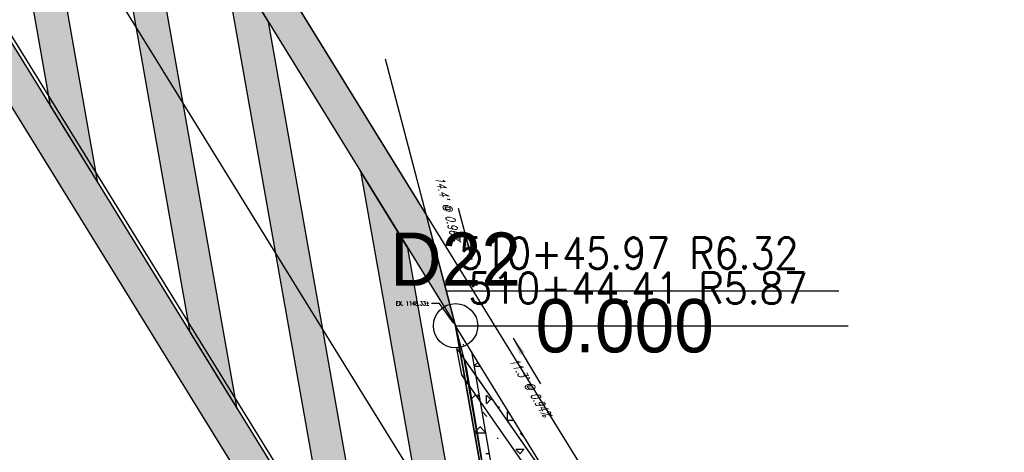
# Model space of a CAD drawing. Extents: x 167754 to 212748, y 396132 to 454338.
# Tile 19 of 147: x 180212 to 180256, y 414857 to 414876. Entities that reach past the tile are written whole.
import ezdxf
from ezdxf import colors
from ezdxf.entities.mleader import LeaderData, LeaderLine
from ezdxf.enums import TextEntityAlignment as Align
from ezdxf.math import Vec2, Vec3

# ---------------------------------------------------------------- set-up
doc = ezdxf.new("R2010")
doc.units = 0
doc.header["$MEASUREMENT"] = 0
doc.layers.get('0').update_dxf_attribs({"linetype": 'CONTINUOUS'})
for name, color, linetype, plot in [('0_3DP_MAT', 181, 'CONTINUOUS', False), ('0_EX. 3DP', 31, 'CONTINUOUS', False), ('0_QUANTITIES_PAVEMENT REMOVED', 130, 'CONTINUOUS', False)]:
    doc.layers.add(name, color=color, linetype=linetype, plot=plot)
for name, color, linetype in [('0_PNTS', 1, 'CONTINUOUS'), ('L141', 7, 'CONTINUOUS'), ('PNTDESC', 3, 'CONTINUOUS'), ('PNTELEV', 5, 'CONTINUOUS'), ('PNTNO', 7, 'CONTINUOUS'), ('PV_P_CURB_RAMP', 3, 'CONTINUOUS'), ('PV_P_CURB_RAMP_HATCH', 3, 'CONTINUOUS'), ('SC_SCRATCH-6', 6, 'CONTINUOUS')]:
    doc.layers.add(name, color=color, linetype=linetype)
doc.styles.add('PTXT', font='TXT')
doc.styles.add('romans', font='romans.shx', dxfattribs={"width": 0.75, "oblique": 22.5})
doc.styles.get("Standard").update_dxf_attribs({"font": 'romans.shx', "width": 0.9})
doc.dimstyles.new('4P', dxfattribs={"dimscale": 4, "dimtxt": 0.14, "dimasz": 0.14, "dimexe": 0.05, "dimexo": 0.05, "dimgap": 0.05, "dimtad": 1, "dimzin": 0, "dimdsep": 46, "dimtxsty": 'romans', "dimcen": 0, "dimdle": 0.1, "dimclrd": 1, "dimclre": 1, "dimclrt": 7, "dimaunit": 1, "dimadec": 4, "dimazin": 0, "dimtfac": 1, "dimtmove": 0, "dimatfit": 2, "dimfxl": 1, "dimtvp": 1, "dimtolj": 1, "dimtzin": 0, "dimarcsym": 0})

# ---------------------------------------------------------------- blocks, each defined once
blk = doc.blocks.new('SPT4')
at = {"color": 0, "linetype": 'Continuous'}
blk.add_circle((0, 0), 0.5, dxfattribs=at)
blk = doc.blocks.new('SRVPNO1')
at = {"layer": 'PNTDESC', "style": 'PTXT'}
blk.add_attdef('DESC2', text='', height=1, dxfattribs=at).set_placement((0, -1.75), align=Align.CENTER)
at = {"layer": 'PNTELEV', "style": 'PTXT'}
blk.add_attdef('ELEV2', (1.5, -0.5), '', height=1, dxfattribs=at)
at = {"layer": 'PNTNO', "style": 'PTXT'}
blk.add_attdef('PT#', text='', height=1, dxfattribs=at).set_placement((0, 0.75), align=Align.CENTER)

msp = doc.modelspace()

# ---------------------------------------------------------------- hatches: boundary and pattern name
at = {"layer": 'L141', "transparency": 33554495}
h = msp.add_hatch(color=256, dxfattribs=at)
h.dxf.hatch_style = 1
h.paths.add_polyline_path([(180215.557, 414868.701), (180210.673, 414896.314), (180208.538, 414899.776), (180213.423, 414872.161)])
h = msp.add_hatch(color=256, dxfattribs=at)
h.dxf.hatch_style = 1
h.paths.add_polyline_path([(180221.841, 414858.513), (180216.957, 414886.126), (180214.822, 414889.589), (180219.707, 414861.973)])
h = msp.add_hatch(color=256, dxfattribs=at)
h.dxf.hatch_style = 1
h.paths.add_polyline_path([(180228.126, 414848.324), (180223.241, 414875.939), (180221.106, 414879.401), (180225.991, 414851.786)])

# ---------------------------------------------------------------- linework, layer by layer
at = {"layer": '0_3DP_MAT', "color": 211}
for points in [[(180219.405, 414872.287), (180213.125, 414882.454)], [(180225.685, 414862.121), (180219.405, 414872.287)]]:
    msp.add_lwpolyline(points, dxfattribs=at)
at = {"layer": '0_EX. 3DP'}
msp.add_polyline3d([(180236.954, 414830.231, 1148.282), (180236.943, 414832.535, 1148.307), (180234.585, 414845.993, 1148.367), (180232.183, 414860.303, 1148.313), (180228.516, 414874.259, 1148.452)], dxfattribs=at)
at = {"layer": '0_QUANTITIES_PAVEMENT REMOVED'}
msp.add_lwpolyline([(180231.729, 414861.238), (180237.238, 414853.319), (180237.454, 414852.133), (180231.945, 414860.052)], close=True, dxfattribs=at)
at = {"layer": '0_QUANTITIES_PAVEMENT REMOVED', "elevation": 1147.995}
msp.add_lwpolyline([(180237.708, 414852.644), (180245.378, 414840.44), (180255.092, 414824.285), (180246.224, 414818.823), (180242.463, 414825.178), (180236.767, 414833.537), (180232.064, 414860.757), (180237.238, 414853.319)], close=True, dxfattribs=at)
at = {"layer": 'L141'}
for points in [[(180215.557, 414868.701), (180210.673, 414896.314), (180208.538, 414899.776), (180213.423, 414872.161)], [(180221.841, 414858.513), (180216.957, 414886.126), (180214.822, 414889.589), (180219.707, 414861.973)], [(180228.126, 414848.324), (180223.241, 414875.939), (180221.106, 414879.401), (180225.991, 414851.786)]]:
    msp.add_lwpolyline(points, close=True, dxfattribs=at)
at = {"layer": 'PV_P_CURB_RAMP', "elevation": 1147.995}
msp.add_lwpolyline([(180232.383, 414861.099), (180237.087, 414833.797)], dxfattribs=at)

# ---------------------------------------------------------------- texts
at = {"layer": '0_3DP_MAT', "style": 'romans', "oblique": 22.5, "width": 0.75}
msp.add_text("11.3' @ 0.94%", height=0.4, rotation=301.0168, dxfattribs=at).set_placement((180234.86, 414859.387), align=Align.CENTER)
at = {"layer": '0_EX. 3DP', "style": 'romans', "oblique": 22.5, "width": 0.75}
msp.add_text("14.4' @ 0.96%", height=0.4, rotation=284.7219, dxfattribs=at).set_placement((180231.123, 414867.484), align=Align.CENTER)
at = {"layer": 'SC_SCRATCH-6', "width": 0.9}
for s, p in [('510+45.97 R6.32', (180231.827, 414865.524)), ('510+44.41 R5.87', (180232.24, 414863.953))]:
    msp.add_text(s, height=1.4, dxfattribs=at).set_placement(p, align=Align.MIDDLE_LEFT)

# ---------------------------------------------------------------- leaders
at = {"layer": '0_3DP_MAT'}
msp.add_leader([(180234.264, 414861.69), (180235.501, 414859.633)], dimstyle='4P', override={"dimscale": 20, "dimtxt": 0.12, "dimasz": 0.04, "dimdec": 2}, dxfattribs=at)
at = {"layer": '0_EX. 3DP'}
msp.add_leader([(180232.417, 414865.22), (180231.807, 414867.541)], dimstyle='4P', override={"dimscale": 20, "dimtxt": 0.12, "dimasz": 0.04, "dimdec": 2}, dxfattribs=at)
at = {"layer": 'SC_SCRATCH-6', "has_arrowhead": 0}
msp.add_leader([(180231.257, 414863.826), (180231.267, 414863.824), (180248.927, 414863.824)], dimstyle='4P', override={"dimscale": 20, "dimasz": 0.1}, dxfattribs=at)

# ---------------------------------------------------------------- next in the draw order: leaders
at = {"layer": '0_3DP_MAT'}
ml = msp.add_multileader_mtext('Standard', dxfattribs=at)
ml.set_content('EX. 1148.33±', color=256)
ml.set_leader_properties()
ml.build(insert=Vec2(0, 0))
ml.multileader.update_dxf_attribs({"dogleg_length": 0.36, "arrow_head_size": 0.18})
ctx = ml.context
ctx.base_point, ctx.char_height, ctx.arrow_head_size, ctx.landing_gap_size, ctx.plane_origin = Vec3(180228.718, 414863.263, 1147.995), 0.18, 0.18, 0.09, Vec3(180215.465, 414872.041, 1147.995)
ctx.text_align_type = 2
notes = []
notes.append((ctx, [(1, (1, 1, 0), (180230.94, 414863.263, 1147.995), (-1, 0), 0.36, [(0, [(180231.67, 414862.255, 1147.995)], 0, [])])]))
ctx.mtext.insert, ctx.mtext.alignment, ctx.mtext.flow_direction = Vec3(180230.49, 414863.353, 1147.995), 3, 5
ctx.mtext.has_bg_fill, ctx.mtext.bg_color, ctx.mtext.bg_scale_factor, ctx.mtext.bg_transparency, ctx.mtext.use_window_bg_color = 1, -1027028792, 1.5, 0, 1
for ctx, leaders in notes:
    for number, flags, end, landing, length, lines in leaders:
        leader = LeaderData()
        leader.index, (leader.has_last_leader_line, leader.has_dogleg_vector, leader.attachment_direction) = number, flags
        leader.last_leader_point, leader.dogleg_vector, leader.dogleg_length = Vec3(end), Vec3(landing), length
        for number, points, colour, breaks in lines:
            line = LeaderLine()
            line.index, line.vertices, line.color, line.breaks = number, Vec3.list(points), colors.encode_raw_color(colour), breaks
            leader.lines.append(line)
        ctx.leaders.append(leader)

# ---------------------------------------------------------------- next in the draw order: hatches: boundary and pattern name
at = {"layer": 'L141', "transparency": 33554495}
h = msp.add_hatch(color=256, dxfattribs=at)
h.dxf.hatch_style = 1
h.paths.add_polyline_path([(180197.519, 414897.944), (180236.547, 414834.673), (180236.95, 414831.162), (180198.076, 414894.183)])
h.paths.add_polyline_path([(180194.074, 414923.224), (180231.661, 414862.288), (180231.262, 414863.825), (180230.35, 414867.279), (180193.588, 414926.869)])
h = msp.add_hatch(color=256, dxfattribs=at)
h.dxf.hatch_style = 1
h.paths.add_polyline_path([(180234.409, 414838.138), (180229.525, 414865.751), (180227.39, 414869.213), (180232.275, 414841.598)])
at = {"layer": 'PV_P_CURB_RAMP_HATCH', "transparency": 33554495}
h = msp.add_hatch(dxfattribs=at)
h.set_pattern_fill('CONCRE', color=256, scale=3, pattern_type=2)
h.set_pattern_definition([(0, (0, 0), (3, 3), [0.375, -2.625]), (90, (0, 0), (-3, 3), [0.375, -2.625]), (135, (0.375, 0), (-2.999999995, 2e-16), [0.5303301, -3.7123107]), (0, (0.375, 1.6875), (3, 3), [0.375, -2.625]), (45, (0.5625, 1.5), (0, 2.999999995), [0.2651649, -3.9774756]), (135, (0.5625, 1.5), (-2.999999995, 2e-16), [0.2651649, -3.9774756]), (0, (1.5, 2.4375), (3, 3), [0.5303301, -2.4696699]), (45, (1.5, 2.4375), (0, 2.999999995), [0.375, -3.8676408]), (135, (2.0303, 2.4375), (-2.999999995, 2e-16), [0.375, -3.8676408]), (90, (2.0625, 0.75), (-3, 3), [0.375, -2.625]), (45, (2.0625, 0.75), (0, 2.999999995), [0.2651649, -3.9774756]), (135, (2.25, 0.9375), (-2.999999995, 2e-16), [0.2651649, -3.9774756]), (0, (0.375, 0.75), (3, 3), [0.1875, -2.5125]), (0, (2.625, 1.5), (3, 3), [0.1875, -2.5125]), (90, (1.6875, 1.875), (-3, 3), [0.1875, -2.5125]), (135, (2.0625, 0.1875), (-2.999999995, 2e-16), [0.2651649, -3.9774756]), (135, (0.75, 2.25), (-2.999999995, 2e-16), [0.2651649, -3.9774756]), (45, (1.4062, 0.9844), (0, 2.999999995), [0.2651649, -3.9774756]), (90, (1.0312, 0.375), (-3, 3), [0.046875, -2.953125]), (90, (1.172, 1.6406), (-3, 3), [0.046875, -2.953125]), (90, (2.578, 2.1562), (-3, 3), [0.046875, -2.953125]), (90, (2.625, 0.5625), (-3, 3), [0.046875, -2.953125])])
h.paths.add_polyline_path([(180236.577, 414834.624), (180243.658, 414823.143), (180246.234, 414818.821), (180255.092, 414824.285), (180252.467, 414828.54), (180231.67, 414862.255)])

# ---------------------------------------------------------------- next in the draw order: linework, layer by layer
at = {"layer": '0_3DP_MAT', "color": 211}
for points in [[(180256.377, 414825.077), (180184.862, 414941.016)], [(180246.444, 414818.951), (180174.929, 414934.89)], [(180231.966, 414851.954), (180225.685, 414862.121)], [(180231.661, 414862.288), (180236.547, 414834.673)]]:
    msp.add_lwpolyline(points, dxfattribs=at)
for points in [[(180236.68, 414834.038, 1148.31), (180231.67, 414862.255, 1148.33)], [(180255.1, 414824.29, 1148.207), (180252.467, 414828.54, 1148.221), (180247.217, 414837.051, 1148.249), (180231.67, 414862.255, 1148.33)]]:
    msp.add_polyline3d(points, dxfattribs=at)
at = {"layer": '0_PNTS'}
msp.add_point((180231.67, 414862.255), dxfattribs=at)
at = {"layer": 'L141'}
for points in [[(180194.074, 414923.224), (180231.661, 414862.288), (180231.262, 414863.825), (180230.35, 414867.279), (180193.588, 414926.869), (180194.074, 414923.224)], [(180197.519, 414897.944), (180236.547, 414834.673), (180236.95, 414831.162), (180198.076, 414894.183)], [(180234.409, 414838.138), (180229.525, 414865.751), (180227.39, 414869.213), (180232.275, 414841.598)]]:
    msp.add_lwpolyline(points, close=True, dxfattribs=at)
at = {"layer": 'PV_P_CURB_RAMP', "elevation": 1147.995}
for points in [[(180236.577, 414834.624), (180243.658, 414823.143), (180246.234, 414818.821), (180255.092, 414824.285), (180252.467, 414828.54), (180231.67, 414862.255), (180236.577, 414834.624)], [(180231.67, 414862.255), (180236.68, 414834.038)]]:
    msp.add_lwpolyline(points, dxfattribs=at)

# ---------------------------------------------------------------- next in the draw order: block references
at = {"layer": '0_PNTS', "xscale": 2.4, "yscale": 2.4, "zscale": 2.4}
msp.add_blockref('SRVPNO1', (180231.67, 414862.255), dxfattribs=at).add_auto_attribs({'PT#': 'D22', 'ELEV2': '0.000'})
at = {"layer": '0_PNTS', "xscale": 2, "yscale": 2, "zscale": 2}
msp.add_blockref('SPT4', (180231.67, 414862.255), dxfattribs=at)

# ---------------------------------------------------------------- next in the draw order: leaders
at = {"layer": 'SC_SCRATCH-6', "has_arrowhead": 0}
msp.add_leader([(180231.67, 414862.255), (180231.68, 414862.253), (180249.34, 414862.253)], dimstyle='4P', override={"dimscale": 20, "dimasz": 0.1}, dxfattribs=at)

doc.saveas('drawing.dxf')
